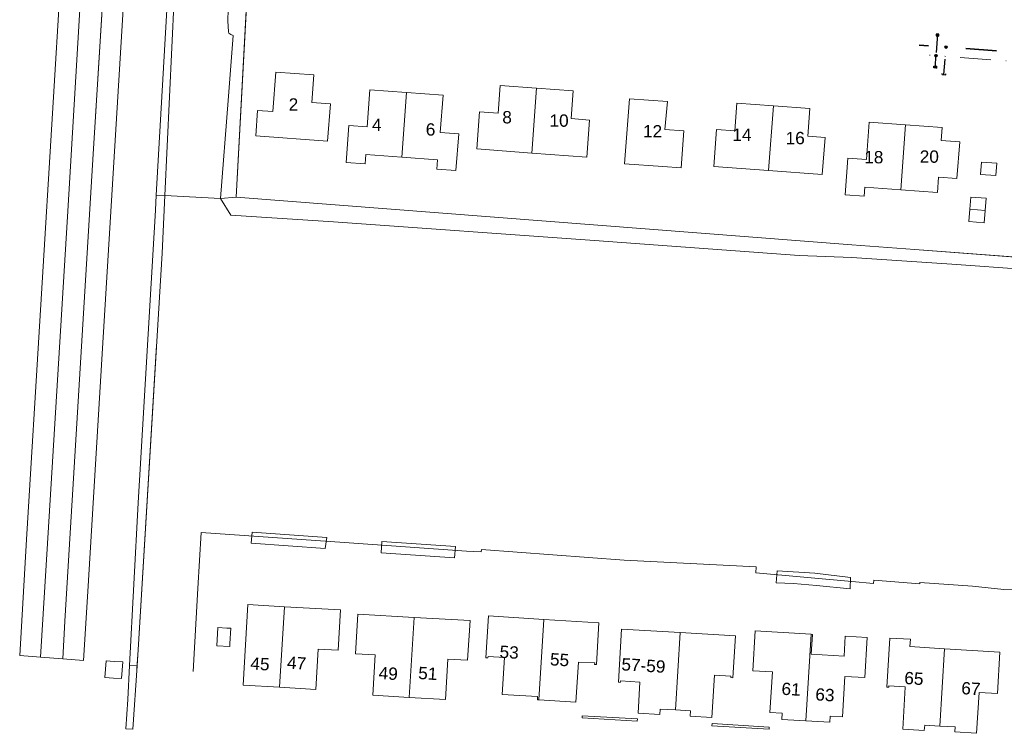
# Model space of a CAD drawing. Header units: metres. Extents: x 121363 to 122052, y 520142 to 520642.
# Tile 1 of 20: x 121365 to 121525, y 520290 to 520405. Entities that reach past the tile are written whole.
import ezdxf

# ---------------------------------------------------------------- set-up
doc = ezdxf.new("R2010")
doc.units = ezdxf.units.M
for name, pattern in [('DGN1', [86.396592, 0, -86.396592]), ('RI-HWA_HUISAANSLUITING', [4.8, 3, -1.8]), ('RI-ITR_PVC', [12.2, 5, -2.4, 0, -2.4, 0, -2.4]), ('RI-VWA_HUISAANSLUITING', [6.1, 2.5, -1.8, 0, -1.8]), ('RI-VWA_PVC', [11, 5, -3, 0, -3])]:
    doc.linetypes.add(name, pattern=pattern)
for name, color, linetype, lineweight in [('huisnummer', 7, 'Continuous', 0), ('kunstwerkdeel', 5, 'Continuous', 0), ('R-OI-RI-HWA_HUISAANSLUITING_PVC_125-G', 150, 'RI-HWA_HUISAANSLUITING', 25), ('R-OI-RI-HWA_KOLK-S', 150, 'Continuous', 25), ('R-OI-RI-ITR_HULPSTUK-S', 82, 'Continuous', 25), ('R-OI-RI-ITR_RIOOLPUT-S', 82, 'Continuous', 25), ('R-OI-RI-ITR_TRANSPORTLEIDING_PVC_300-G', 82, 'RI-ITR_PVC', 18), ('R-OI-RI-VWA_HUISAANSLUITING_PVC_125-G', 20, 'RI-VWA_HUISAANSLUITING', 25), ('R-OI-RI-VWA_HULPSTUK-S', 20, 'Continuous', 25), ('R-OI-RI-VWA_TRANSPORTLEIDING_PVC_250-G', 20, 'RI-VWA_PVC', 35)]:
    doc.layers.add(name, color=color, linetype=linetype, lineweight=lineweight)
for name, color, linetype, lineweight, true_color in [('onbegroeidterreindeel', 7, 'Continuous', 0, 0xc0c0c0), ('ondersteunendwaterdeel', 4, 'DGN1', 0, 0x00ffff), ('pand', 1, 'Continuous', 0, 0xff0000), ('Scheiding', 7, 'Continuous', 0, 0x008700), ('Waterdeel', 4, 'Continuous', 0, 0x00ffff), ('wegdeel gesloten verharding', 7, 'Continuous', 0, 0x4f4f4f), ('wegdeel open verharding', 7, 'Continuous', 0, 0xb5b5b5)]:
    doc.layers.add(name, color=color, linetype=linetype, lineweight=lineweight, true_color=true_color)
doc.styles.add('StyleArial', font='arial.ttf')

# ---------------------------------------------------------------- blocks, each defined once
blk = doc.blocks.new('SRI-HULP_INLAAT-SO')
for p, q in [((-0.71, 0.71), (0.71, -0.71)), ((-0.71, -0.71), (0.71, 0.71))]:
    blk.add_line(p, q)
blk.add_circle((0, 0), 1)
blk = doc.blocks.new('B-SRI-KOLK_STRAAT_450X300-SO')
for p, q in [((-1.125, 0), (1.125, 1.5)), ((1.125, 0), (-1.125, 1.5))]:
    blk.add_line(p, q)
at = {"flags": 128}
blk.add_lwpolyline([(-1.125, 0), (1.125, 0), (1.125, 1.5), (-1.125, 1.5)], close=True, dxfattribs=at)
blk = doc.blocks.new('SRI-HULP_EINDKAP-SO')
for p, q in [((0, -6.2), (0, 6.2)), ((0, 6.2), (3.5, 6.2)), ((0, -6.2), (3.5, -6.2))]:
    blk.add_line(p, q)
blk = doc.blocks.new('A$C4B9B0E1E')
at = {"layer": 'kunstwerkdeel', "color": 252, "linetype": 'Continuous', "lineweight": 0}
for p, q in [((119402.626, 520322.258), (119402.459, 520320.498)), ((119414.755, 520321.367), (119402.626, 520322.258)), ((119414.514, 520319.607), (119414.755, 520321.367)), ((119423.714, 520320.768), (119423.568, 520318.899)), ((119435.66, 520319.907), (119423.714, 520320.768)), ((119402.459, 520320.498), (119414.514, 520319.607)), ((119435.5, 520318.081), (119435.66, 520319.907)), ((119423.568, 520318.899), (119435.5, 520318.081)), ((119487.894, 520315.989), (119487.748, 520314.032)), ((119494.028, 520315.58), (119487.894, 520315.989)), ((119499.811, 520314.894), (119494.028, 520315.58)), ((119499.767, 520313.069), (119499.811, 520314.894)), ((119487.748, 520314.032), (119490.538, 520313.945)), ((119490.538, 520313.945), (119494.291, 520313.58)), ((119494.291, 520313.58), (119499.767, 520313.069))]:
    blk.add_line(p, q, dxfattribs=at)
at = {"layer": 'onbegroeidterreindeel', "color": 252, "linetype": 'Continuous', "lineweight": 0}
for p, q in [((119378.913, 520301.355), (119378.735, 520298.663)), ((119380.25, 520301.266), (119378.913, 520301.355)), ((119381.618, 520301.175), (119380.25, 520301.266)), ((119381.42, 520298.471), (119381.618, 520301.175)), ((119378.735, 520298.663), (119380.107, 520298.565)), ((119380.107, 520298.565), (119381.42, 520298.471))]:
    blk.add_line(p, q, dxfattribs=at)
at = {"layer": 'onbegroeidterreindeel', "color": 252, "linetype": 'Continuous', "lineweight": 0, "flags": 128}
for points in [[(119405.634, 520479.516), (119400.035, 520376.685), (119500, 520368.915), (119510.282, 520368.192), (119542.201, 520365.731)], [(119415.342, 520391.809), (119414.896, 520385.786), (119403.213, 520386.611), (119403.521, 520390.762), (119406.026, 520390.576), (119406.501, 520396.997), (119412.684, 520396.539), (119412.35, 520392.031), (119415.342, 520391.809)], [(119448.842, 520394.367), (119454.776, 520393.929), (119454.443, 520389.421), (119457.435, 520389.2), (119456.989, 520383.176), (119448.064, 520383.836), (119439.138, 520384.496), (119439.584, 520390.52), (119442.575, 520390.298), (119442.909, 520394.806), (119448.842, 520394.367)], [(119426.926, 520383.146), (119421.092, 520383.578), (119420.982, 520382.082), (119417.89, 520382.31), (119418.333, 520388.294), (119421.325, 520388.073), (119421.771, 520394.116), (119427.705, 520393.678), (119433.639, 520393.239), (119433.192, 520387.195), (119436.184, 520386.974), (119435.742, 520380.991), (119432.65, 520381.219), (119432.761, 520382.715), (119426.926, 520383.146)], [(119472.744, 520387.458), (119472.299, 520381.434), (119469.307, 520381.655), (119463.123, 520382.11), (119463.902, 520392.643), (119470.085, 520392.186), (119469.682, 520387.684), (119472.744, 520387.458)], [(119486.516, 520380.993), (119477.591, 520381.653), (119478.036, 520387.677), (119481.028, 520387.455), (119481.361, 520391.963), (119487.295, 520391.524), (119493.229, 520391.086), (119492.896, 520386.578), (119495.668, 520386.376), (119495.223, 520380.35), (119486.516, 520380.993)], [(119507.987, 520377.878), (119502.153, 520378.309), (119502.042, 520376.813), (119498.951, 520377.042), (119499.393, 520383.026), (119502.385, 520382.805), (119502.831, 520388.848), (119508.766, 520388.409), (119514.699, 520387.971), (119514.546, 520385.896), (119517.538, 520385.675), (119517.095, 520379.691), (119514.103, 520379.913), (119513.921, 520377.439), (119507.987, 520377.878)], [(119520.918, 520380.362), (119521.066, 520382.357), (119523.559, 520382.172), (119523.411, 520380.178), (119520.918, 520380.362)], [(119521.687, 520374.517), (119521.539, 520372.522), (119519.046, 520372.706), (119519.194, 520374.701), (119519.341, 520376.696), (119521.834, 520376.511), (119521.687, 520374.517)]]:
    blk.add_lwpolyline(points, dxfattribs=at)
at = {"layer": 'ondersteunendwaterdeel', "color": 252, "linetype": 'Continuous', "lineweight": 0}
for p, q in [((119400.035, 520376.685), (119405.634, 520479.516)), ((119390.635, 520439.557), (119387.067, 520377.019)), ((119399.929, 520436.57), (119398.674, 520405.318)), ((119388.464, 520376.943), (119390.003, 520409.171)), ((119398.674, 520405.318), (119398.819, 520403.543)), ((119399.554, 520402.912), (119398.751, 520392.368)), ((119398.819, 520403.543), (119398.871, 520403.317)), ((119398.871, 520403.317), (119399.167, 520403.067)), ((119399.167, 520403.067), (119399.554, 520402.912)), ((119398.751, 520392.368), (119397.502, 520376.45)), ((119387.067, 520377.019), (119386.926, 520374.541)), ((119387.067, 520377.019), (119388.464, 520376.943)), ((119388.464, 520376.943), (119387.067, 520377.019)), ((119388.017, 520367.58), (119388.464, 520376.943)), ((119400.035, 520376.685), (119397.502, 520376.45)), ((119397.502, 520376.45), (119400.035, 520376.685)), ((119500, 520368.915), (119400.035, 520376.685)), ((119397.502, 520376.45), (119399.185, 520373.755)), ((119386.926, 520374.541), (119384.122, 520327.05)), ((119399.185, 520373.755), (119415.867, 520372.646)), ((119415.867, 520372.646), (119458.218, 520369.637)), ((119458.218, 520369.637), (119491.485, 520367.213)), ((119510.282, 520368.192), (119500, 520368.915)), ((119384.133, 520303.148), (119388.017, 520367.58)), ((119491.485, 520367.213), (119500, 520366.885)), ((119542.201, 520365.731), (119510.282, 520368.192)), ((119500, 520366.885), (119516.245, 520365.761)), ((119516.245, 520365.761), (119535.183, 520364.427)), ((119384.122, 520327.05), (119382.72, 520300.598)), ((119383.959, 520300.529), (119384.133, 520303.148)), ((119382.72, 520300.598), (119382.428, 520295.097)), ((119383.959, 520300.529), (119382.72, 520300.598)), ((119382.72, 520300.598), (119383.959, 520300.529)), ((119383.276, 520290.25), (119383.959, 520300.529)), ((119382.428, 520295.097), (119382.115, 520290.321)), ((119382.115, 520290.321), (119383.276, 520290.25))]:
    blk.add_line(p, q, dxfattribs=at)
at = {"layer": 'pand', "color": 252, "linetype": 'Continuous', "lineweight": 0}
for p, q in [((119406.501, 520396.997), (119406.026, 520390.576)), ((119412.684, 520396.539), (119406.501, 520396.997)), ((119412.35, 520392.031), (119412.684, 520396.539)), ((119442.909, 520394.806), (119442.575, 520390.298)), ((119448.842, 520394.367), (119442.909, 520394.806)), ((119448.064, 520383.836), (119448.842, 520394.367)), ((119448.842, 520394.367), (119448.064, 520383.836)), ((119454.776, 520393.929), (119448.842, 520394.367)), ((119421.771, 520394.116), (119421.325, 520388.073)), ((119427.705, 520393.678), (119421.771, 520394.116)), ((119427.705, 520393.678), (119426.926, 520383.146)), ((119426.926, 520383.146), (119427.705, 520393.678)), ((119433.639, 520393.239), (119427.705, 520393.678)), ((119433.192, 520387.195), (119433.639, 520393.239)), ((119454.443, 520389.421), (119454.776, 520393.929)), ((119463.902, 520392.643), (119463.123, 520382.11)), ((119470.085, 520392.186), (119463.902, 520392.643)), ((119415.342, 520391.809), (119412.35, 520392.031)), ((119414.896, 520385.786), (119415.342, 520391.809)), ((119469.682, 520387.684), (119470.085, 520392.186)), ((119481.361, 520391.963), (119481.028, 520387.455)), ((119487.295, 520391.524), (119481.361, 520391.963)), ((119486.516, 520380.993), (119487.295, 520391.524)), ((119487.295, 520391.524), (119486.516, 520380.993)), ((119493.229, 520391.086), (119487.295, 520391.524)), ((119492.896, 520386.578), (119493.229, 520391.086)), ((119403.521, 520390.762), (119403.213, 520386.611)), ((119406.026, 520390.576), (119403.521, 520390.762)), ((119439.584, 520390.52), (119439.138, 520384.496)), ((119442.575, 520390.298), (119439.584, 520390.52)), ((119457.435, 520389.2), (119454.443, 520389.421)), ((119418.333, 520388.294), (119417.89, 520382.31)), ((119421.325, 520388.073), (119418.333, 520388.294)), ((119456.989, 520383.176), (119457.435, 520389.2)), ((119502.831, 520388.848), (119502.385, 520382.805)), ((119508.766, 520388.409), (119502.831, 520388.848)), ((119508.766, 520388.409), (119507.987, 520377.878)), ((119507.987, 520377.878), (119508.766, 520388.409)), ((119514.699, 520387.971), (119508.766, 520388.409)), ((119514.546, 520385.896), (119514.699, 520387.971)), ((119403.213, 520386.611), (119414.896, 520385.786)), ((119436.184, 520386.974), (119433.192, 520387.195)), ((119435.742, 520380.991), (119436.184, 520386.974)), ((119472.744, 520387.458), (119469.682, 520387.684)), ((119472.299, 520381.434), (119472.744, 520387.458)), ((119478.036, 520387.677), (119477.591, 520381.653)), ((119481.028, 520387.455), (119478.036, 520387.677)), ((119495.668, 520386.376), (119492.896, 520386.578)), ((119495.223, 520380.35), (119495.668, 520386.376)), ((119517.538, 520385.675), (119514.546, 520385.896)), ((119517.095, 520379.691), (119517.538, 520385.675)), ((119420.982, 520382.082), (119421.092, 520383.578)), ((119421.092, 520383.578), (119426.926, 520383.146)), ((119426.926, 520383.146), (119432.761, 520382.715)), ((119439.138, 520384.496), (119448.064, 520383.836)), ((119448.064, 520383.836), (119456.989, 520383.176)), ((119499.393, 520383.026), (119498.951, 520377.042)), ((119502.385, 520382.805), (119499.393, 520383.026)), ((119417.89, 520382.31), (119420.982, 520382.082)), ((119432.761, 520382.715), (119432.65, 520381.219)), ((119463.123, 520382.11), (119469.307, 520381.655)), ((119469.307, 520381.655), (119472.299, 520381.434)), ((119477.591, 520381.653), (119486.516, 520380.993)), ((119521.066, 520382.357), (119520.918, 520380.362)), ((119523.559, 520382.172), (119521.066, 520382.357)), ((119523.411, 520380.178), (119523.559, 520382.172)), ((119432.65, 520381.219), (119435.742, 520380.991)), ((119486.516, 520380.993), (119495.223, 520380.35)), ((119513.921, 520377.439), (119514.103, 520379.913)), ((119514.103, 520379.913), (119517.095, 520379.691)), ((119520.918, 520380.362), (119523.411, 520380.178)), ((119502.042, 520376.813), (119502.153, 520378.309)), ((119502.153, 520378.309), (119507.987, 520377.878)), ((119498.951, 520377.042), (119502.042, 520376.813)), ((119507.987, 520377.878), (119513.921, 520377.439)), ((119519.341, 520376.696), (119519.194, 520374.701)), ((119521.834, 520376.511), (119519.341, 520376.696)), ((119521.687, 520374.517), (119521.834, 520376.511)), ((119519.194, 520374.701), (119519.046, 520372.706)), ((119521.687, 520374.517), (119519.194, 520374.701)), ((119519.194, 520374.701), (119521.687, 520374.517)), ((119521.539, 520372.522), (119521.687, 520374.517)), ((119519.046, 520372.706), (119521.539, 520372.522)), ((119401.945, 520310.488), (119401.202, 520297.436)), ((119407.877, 520310.151), (119401.945, 520310.488)), ((119407.095, 520297.083), (119407.877, 520310.151)), ((119407.877, 520310.151), (119407.095, 520297.083)), ((119416.967, 520309.634), (119407.877, 520310.151)), ((119416.594, 520303.069), (119416.967, 520309.634)), ((119419.782, 520308.941), (119419.419, 520302.508)), ((119428.926, 520308.425), (119419.782, 520308.941)), ((119428.131, 520295.416), (119428.926, 520308.425)), ((119428.926, 520308.425), (119428.131, 520295.416)), ((119438.031, 520307.912), (119428.926, 520308.425)), ((119437.631, 520301.451), (119438.031, 520307.912)), ((119441.024, 520308.647), (119440.616, 520301.873)), ((119449.994, 520308.094), (119441.024, 520308.647)), ((119449.212, 520295.004), (119449.994, 520308.094)), ((119449.994, 520308.094), (119449.212, 520295.004)), ((119458.964, 520307.54), (119449.994, 520308.094)), ((119397.068, 520306.762), (119396.895, 520303.823)), ((119398.551, 520306.678), (119397.068, 520306.762)), ((119399.176, 520306.643), (119398.551, 520306.678)), ((119399.031, 520304.16), (119399.176, 520306.643)), ((119458.566, 520300.777), (119458.964, 520307.54)), ((119462.627, 520306.514), (119462.108, 520297.873)), ((119472.123, 520305.942), (119462.627, 520306.514)), ((119484.306, 520306.22), (119483.924, 520299.741)), ((119493.402, 520305.678), (119484.306, 520306.22)), ((119471.366, 520293.378), (119472.123, 520305.942)), ((119472.123, 520305.942), (119471.366, 520293.378)), ((119481.106, 520305.4), (119472.123, 520305.942)), ((119480.704, 520298.613), (119481.106, 520305.4)), ((119492.564, 520291.622), (119493.402, 520305.678)), ((119493.402, 520305.678), (119492.564, 520291.622)), ((119493.625, 520305.665), (119493.402, 520305.678)), ((119493.429, 520302.431), (119493.625, 520305.665)), ((119498.965, 520305.342), (119498.77, 520302.108)), ((119502.509, 520305.128), (119498.965, 520305.342)), ((119502.116, 520298.632), (119502.509, 520305.128)), ((119506.187, 520305.066), (119505.694, 520297.103)), ((119509.527, 520304.866), (119506.187, 520305.066)), ((119509.47, 520303.677), (119509.527, 520304.866)), ((119396.895, 520303.823), (119399.004, 520303.704)), ((119399.004, 520303.704), (119399.031, 520304.16)), ((119412.988, 520296.731), (119413.385, 520303.267)), ((119413.385, 520303.267), (119416.594, 520303.069)), ((119515.093, 520303.338), (119509.47, 520303.677)), ((119514.335, 520290.776), (119515.093, 520303.338)), ((119515.093, 520303.338), (119514.335, 520290.776)), ((119524.061, 520302.797), (119515.093, 520303.338)), ((119419.419, 520302.508), (119422.625, 520302.327)), ((119422.625, 520302.327), (119422.23, 520295.777)), ((119434.027, 520295.056), (119434.43, 520301.652)), ((119434.43, 520301.652), (119437.631, 520301.451)), ((119440.616, 520301.873), (119440.935, 520301.857)), ((119440.935, 520301.857), (119440.946, 520302.073)), ((119440.946, 520302.073), (119443.601, 520301.925)), ((119443.601, 520301.925), (119443.235, 520295.902)), ((119498.77, 520302.108), (119493.429, 520302.431)), ((119523.665, 520296.064), (119524.061, 520302.797)), ((119455.222, 520294.645), (119455.611, 520301.157)), ((119455.611, 520301.157), (119458.269, 520301.02)), ((119458.269, 520301.02), (119458.257, 520300.793)), ((119458.257, 520300.793), (119458.566, 520300.777)), ((119477.315, 520292.136), (119477.729, 520299.021)), ((119477.729, 520299.021), (119480.4, 520298.85)), ((119480.4, 520298.85), (119480.388, 520298.631)), ((119480.388, 520298.631), (119480.704, 520298.613)), ((119483.924, 520299.741), (119487.12, 520299.563)), ((119487.12, 520299.563), (119486.721, 520292.979)), ((119498.52, 520292.26), (119498.912, 520298.845)), ((119498.912, 520298.845), (119502.116, 520298.632)), ((119401.202, 520297.436), (119407.095, 520297.083)), ((119407.095, 520297.083), (119412.988, 520296.731)), ((119462.108, 520297.873), (119462.426, 520297.861)), ((119462.426, 520297.861), (119462.447, 520298.091)), ((119462.447, 520298.091), (119465.608, 520297.901)), ((119465.608, 520297.901), (119465.307, 520292.871)), ((119505.694, 520297.103), (119506.016, 520297.082)), ((119506.016, 520297.082), (119506.03, 520297.294)), ((119506.03, 520297.294), (119508.69, 520297.148)), ((119508.691, 520297.092), (119508.281, 520290.263)), ((119508.69, 520297.148), (119508.691, 520297.092)), ((119422.23, 520295.777), (119428.131, 520295.416)), ((119428.131, 520295.416), (119434.027, 520295.056)), ((119443.235, 520295.902), (119449.001, 520295.557)), ((119449.001, 520295.557), (119448.969, 520295.019)), ((119520.283, 520289.591), (119520.679, 520296.24)), ((119520.679, 520296.24), (119523.665, 520296.064)), ((119448.969, 520295.019), (119449.212, 520295.004)), ((119449.212, 520295.004), (119455.222, 520294.645)), ((119468.843, 520292.653), (119468.897, 520293.53)), ((119468.897, 520293.53), (119471.366, 520293.378)), ((119465.307, 520292.871), (119468.843, 520292.653)), ((119471.366, 520293.378), (119473.843, 520293.226)), ((119473.843, 520293.226), (119473.789, 520292.354)), ((119473.789, 520292.354), (119477.315, 520292.136)), ((119486.721, 520292.979), (119488.735, 520292.848)), ((119488.735, 520292.848), (119488.675, 520291.854)), ((119488.675, 520291.854), (119492.564, 520291.622)), ((119496.453, 520291.39), (119496.497, 520292.389)), ((119496.497, 520292.389), (119498.52, 520292.26)), ((119492.564, 520291.622), (119496.453, 520291.39)), ((119508.281, 520290.263), (119511.797, 520290.03)), ((119511.797, 520290.03), (119511.856, 520290.928)), ((119511.856, 520290.928), (119514.335, 520290.776)), ((119514.335, 520290.776), (119516.814, 520290.624)), ((119516.814, 520290.624), (119516.752, 520289.81)), ((119516.752, 520289.81), (119520.283, 520289.591))]:
    blk.add_line(p, q, dxfattribs=at)
at = {"layer": 'Scheiding', "color": 252, "linetype": 'Continuous', "lineweight": 0}
for p, q in [((119399.554, 520402.912), (119398.751, 520392.368)), ((119398.751, 520392.368), (119397.502, 520376.45)), ((119397.502, 520376.45), (119399.186, 520373.755)), ((119399.186, 520373.755), (119415.867, 520372.646)), ((119415.867, 520372.646), (119458.218, 520369.637)), ((119458.218, 520369.637), (119491.485, 520367.213)), ((119491.485, 520367.213), (119500, 520366.885)), ((119500, 520366.885), (119516.244, 520365.761)), ((119516.244, 520365.761), (119535.183, 520364.427)), ((119384.133, 520303.148), (119387.113, 520352.573)), ((119394.352, 520322.206), (119393.804, 520313.115)), ((119417.663, 520320.578), (119394.352, 520322.206)), ((119437.451, 520319.183), (119417.663, 520320.578)), ((119439.833, 520319.049), (119437.451, 520319.183)), ((119439.87, 520319.443), (119439.833, 520319.049)), ((119463.061, 520317.727), (119439.87, 520319.443)), ((119484.484, 520316.632), (119463.061, 520317.727)), ((119484.441, 520315.631), (119484.484, 520316.632)), ((119500, 520314.272), (119484.441, 520315.631)), ((119503.562, 520313.944), (119500, 520314.272)), ((119503.592, 520314.48), (119503.562, 520313.944)), ((119511.07, 520313.893), (119503.592, 520314.48)), ((119393.804, 520313.115), (119393.036, 520299.626)), ((119519.64, 520313.509), (119511.07, 520314.096)), ((119511.07, 520314.096), (119511.07, 520313.893)), ((119524.703, 520312.974), (119519.64, 520313.509)), ((119527.694, 520312.823), (119524.703, 520312.974)), ((119383.931, 520300.104), (119384.133, 520303.148))]:
    blk.add_line(p, q, dxfattribs=at)
at = {"layer": 'Waterdeel', "color": 252, "linetype": 'Continuous', "lineweight": 0}
for p, q in [((119398.674, 520405.318), (119399.929, 520436.57)), ((119390.003, 520409.171), (119388.464, 520376.943)), ((119398.819, 520403.543), (119398.674, 520405.318)), ((119398.751, 520392.368), (119399.554, 520402.912)), ((119398.871, 520403.317), (119398.819, 520403.543)), ((119399.167, 520403.067), (119398.871, 520403.317)), ((119399.554, 520402.912), (119399.167, 520403.067)), ((119397.502, 520376.45), (119398.751, 520392.368)), ((119388.464, 520376.943), (119397.502, 520376.45))]:
    blk.add_line(p, q, dxfattribs=at)
at = {"layer": 'wegdeel gesloten verharding', "color": 252, "linetype": 'Continuous', "lineweight": 0}
for p, q in [((119372.078, 520420.796), (119370.447, 520393.835)), ((119375.494, 520420.538), (119372.688, 520374.386)), ((119372.688, 520374.386), (119375.494, 520420.538)), ((119376.779, 520382.8), (119379.07, 520420.268)), ((119379.07, 520420.268), (119376.779, 520382.8)), ((119378.295, 520351.242), (119382.469, 520420.011)), ((119370.447, 520393.835), (119366.022, 520321.046)), ((119372.246, 520307.783), (119376.779, 520382.8)), ((119376.779, 520382.8), (119372.246, 520307.783)), ((119372.688, 520374.386), (119369.425, 520320.428)), ((119369.425, 520320.428), (119372.688, 520374.386)), ((119375.947, 520312.64), (119378.295, 520351.242)), ((119366.022, 520321.046), (119364.892, 520302.222)), ((119369.425, 520320.428), (119368.289, 520301.966)), ((119368.289, 520301.966), (119369.425, 520320.428)), ((119375.277, 520301.438), (119375.947, 520312.64)), ((119371.876, 520301.695), (119372.246, 520307.783)), ((119372.246, 520307.783), (119371.876, 520301.695)), ((119364.892, 520302.222), (119368.289, 520301.966)), ((119368.289, 520301.966), (119371.876, 520301.695)), ((119371.876, 520301.695), (119375.277, 520301.438))]:
    blk.add_line(p, q, dxfattribs=at)
at = {"layer": 'wegdeel open verharding', "color": 252, "linetype": 'Continuous', "lineweight": 0}
for p, q in [((119465.219, 520291.968), (119456.254, 520292.431)), ((119456.254, 520292.431), (119456.254, 520292.103)), ((119456.254, 520292.103), (119465.187, 520291.556)), ((119465.187, 520291.556), (119465.219, 520291.968)), ((119477.365, 520291.177), (119477.315, 520290.814)), ((119477.315, 520290.814), (119486.614, 520290.244)), ((119486.617, 520290.597), (119477.365, 520291.177)), ((119486.614, 520290.244), (119486.617, 520290.597))]:
    blk.add_line(p, q, dxfattribs=at)
at = {"layer": 'huisnummer', "color": 252, "style": 'StyleArial'}
for s, p in [('2', (119408.57, 520390.725)), ('4', (119422.113, 520387.432)), ('8', (119443.266, 520388.654)), ('10', (119450.93, 520388.105)), ('6', (119430.836, 520386.668)), ('12', (119466.114, 520386.372)), ('14', (119480.623, 520385.811)), ('16', (119489.274, 520385.27)), ('18', (119502.039, 520382.164)), ('20', (119511.055, 520382.257))]:
    blk.add_text(s, height=2, dxfattribs=at).set_placement(p)
for s, p in [('53', (119442.771, 520301.865)), ('45', (119402.31, 520299.968)), ('47', (119408.259, 520300.097)), ('55', (119450.96, 520300.646)), ('57-59', (119462.559, 520299.828)), ('49', (119423.132, 520298.416)), ('51', (119429.558, 520298.419)), ('65', (119508.496, 520297.606)), ('61', (119488.558, 520295.862)), ('63', (119494.046, 520294.947)), ('67', (119517.75, 520295.964))]:
    blk.add_text(s, height=2, rotation=356.5, dxfattribs=at).set_placement(p)

msp = doc.modelspace()

# ---------------------------------------------------------------- linework, layer by layer
at = {"layer": 'R-OI-RI-HWA_HUISAANSLUITING_PVC_125-G', "flags": 128}
for points in [[(121513.949, 520403.141), (121513.688, 520399.654)], [(121513.543, 520397.656), (121513.704, 520399.853)]]:
    msp.add_lwpolyline(points, dxfattribs=at)
at = {"layer": 'R-OI-RI-ITR_TRANSPORTLEIDING_PVC_300-G', "flags": 128}
msp.add_lwpolyline([(121547.345, 520397.162), (121511.085, 520399.843)], dxfattribs=at)
at = {"layer": 'R-OI-RI-VWA_HUISAANSLUITING_PVC_125-G', "flags": 128}
msp.add_lwpolyline([(121514.986, 520396.57), (121515.32, 520401.056)], dxfattribs=at)
at = {"layer": 'R-OI-RI-VWA_TRANSPORTLEIDING_PVC_250-G'}
msp.add_line((121545.661, 520398.791), (121510.953, 520401.362), dxfattribs=at)

# ---------------------------------------------------------------- block references
at = {"layer": 'R-OI-RI-HWA_KOLK-S'}
for p, xscale, yscale, zscale, rotation in [((121513.927, 520402.842), 0.1999999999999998, 0.1999999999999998, 0.1999999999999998, 355.7545768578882), ((121513.565, 520397.955), -0.1999999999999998, 0.1999999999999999, 0.2, 175.7715542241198)]:
    msp.add_blockref('B-SRI-KOLK_STRAAT_450X300-SO', p, dxfattribs=dict(at, xscale=xscale, yscale=yscale, zscale=zscale, rotation=rotation))
at = {"layer": 'R-OI-RI-ITR_HULPSTUK-S', "xscale": 0.2, "yscale": 0.2, "zscale": 0.2, "rotation": 259.6026667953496}
msp.add_blockref('SRI-HULP_INLAAT-SO', (121513.689, 520399.654), dxfattribs=at)
at = {"layer": 'R-OI-RI-ITR_RIOOLPUT-S'}
msp.add_blockref('A$C4B9B0E1E', (2000, 0), dxfattribs=at)
at = {"layer": 'R-OI-RI-VWA_HULPSTUK-S'}
for name, p, xscale, yscale, zscale, rotation in [('SRI-HULP_INLAAT-SO', (121515.319, 520401.04), 0.2, 0.2, 0.2, 173.8165175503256), ('SRI-HULP_EINDKAP-SO', (121514.986, 520396.567), -0.05, 0.05, 0.05, 266.24)]:
    msp.add_blockref(name, p, dxfattribs=dict(at, xscale=xscale, yscale=yscale, zscale=zscale, rotation=rotation))

doc.saveas('drawing.dxf')
